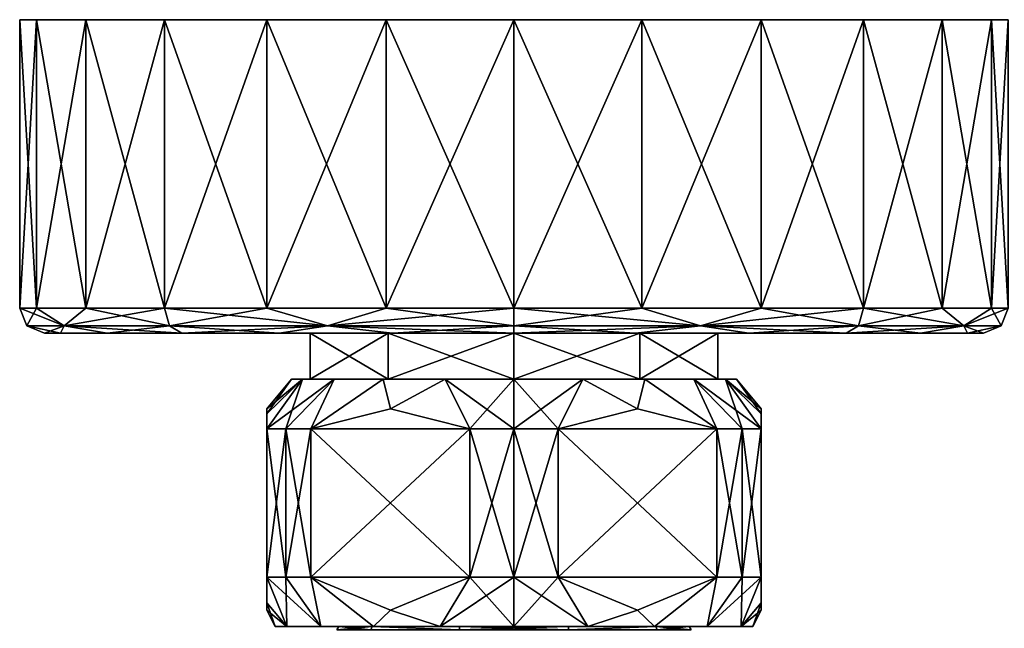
# Model space of a CAD drawing. Header units: metres. Extents: x -150 to 150, y -23 to 71.
# Tile 10 of 13: x 45 to 105, y 34 to 71. Entities that reach past the tile are written whole.
import ezdxf

# ---------------------------------------------------------------- set-up
doc = ezdxf.new("R2010")
doc.units = ezdxf.units.M
doc.layers.add('solid_26_009_130_XXX', color=7, linetype='CONTINUOUS')

msp = doc.modelspace()

# ---------------------------------------------------------------- linework, layer by layer
at = {"layer": 'solid_26_009_130_XXX'}
for points in [[(103.977722, 71, -7.764759), (46.02227, 71, -7.764721), (45, 71)], [(45, 53.5), (45, 71), (46.02227, 71, -7.764721)], [(105, 71), (103.977722, 71, -7.764759), (45, 71)], [(46.022282, 71, 7.764759), (105, 71), (45, 71)], [(46.022224, 53.5, 7.764563), (46.022282, 71, 7.764759), (45, 71)], [(46.022224, 53.5, 7.764563), (45, 71), (45, 53.5)], [(46.022251, 53.5, -7.76467), (45, 53.5), (46.02227, 71, -7.764721)], [(49.01923, 53.5, 14.999984), (46.022282, 71, 7.764759), (46.022224, 53.5, 7.764563)], [(46.022251, 53.5, -7.76467), (46.02227, 71, -7.764721), (49.019302, 71, -15.000088)], [(49.019283, 53.5, -15.00008), (46.022251, 53.5, -7.76467), (49.019302, 71, -15.000088)], [(100.980667, 71, -15.000138), (49.019302, 71, -15.000088), (46.02227, 71, -7.764721)], [(103.977722, 71, -7.764759), (100.980667, 71, -15.000138), (46.02227, 71, -7.764721)], [(46.022282, 71, 7.764759), (103.97773, 71, 7.764721), (105, 71)], [(46.022282, 71, 7.764759), (49.019333, 71, 15.000138), (103.97773, 71, 7.764721)], [(49.01923, 53.5, 14.999984), (49.019333, 71, 15.000138), (46.022282, 71, 7.764759)], [(53.786777, 53.5, 21.213184), (49.019333, 71, 15.000138), (49.01923, 53.5, 14.999984)], [(49.019283, 53.5, -15.00008), (49.019302, 71, -15.000088), (53.7868, 71, -21.213188)], [(53.786858, 53.5, -21.213263), (49.019283, 53.5, -15.00008), (53.7868, 71, -21.213188)], [(96.213173, 71, -21.213213), (53.7868, 71, -21.213188), (49.019302, 71, -15.000088)], [(100.980667, 71, -15.000138), (96.213173, 71, -21.213213), (49.019302, 71, -15.000088)], [(49.019333, 71, 15.000138), (100.980698, 71, 15.000088), (103.97773, 71, 7.764721)], [(49.019333, 71, 15.000138), (53.786831, 71, 21.213213), (100.980698, 71, 15.000088)], [(53.786777, 53.5, 21.213184), (53.786831, 71, 21.213213), (49.019333, 71, 15.000138)], [(59.999969, 53.5, 25.980743), (53.786831, 71, 21.213213), (53.786777, 53.5, 21.213184)], [(90.000092, 71, -25.980694), (59.999893, 71, -25.980686), (53.7868, 71, -21.213188)], [(53.786858, 53.5, -21.213263), (53.7868, 71, -21.213188), (59.999893, 71, -25.980686)], [(96.213173, 71, -21.213213), (90.000092, 71, -25.980694), (53.7868, 71, -21.213188)], [(53.786831, 71, 21.213213), (96.213196, 71, 21.213188), (100.980698, 71, 15.000088)], [(53.786831, 71, 21.213213), (59.999905, 71, 25.980694), (96.213196, 71, 21.213188)], [(59.999969, 53.5, 25.980743), (59.999905, 71, 25.980694), (53.786831, 71, 21.213213)], [(60.000065, 53.5, -25.980799), (53.786858, 53.5, -21.213263), (59.999893, 71, -25.980686)], [(82.764725, 71, -28.97773), (67.235283, 71, -28.977732), (59.999893, 71, -25.980686)], [(60.000065, 53.5, -25.980799), (59.999893, 71, -25.980686), (67.235283, 71, -28.977732)], [(90.000092, 71, -25.980694), (82.764725, 71, -28.97773), (59.999893, 71, -25.980686)], [(59.999905, 71, 25.980694), (90.000107, 71, 25.980686), (96.213196, 71, 21.213188)], [(59.999905, 71, 25.980694), (67.235275, 71, 28.97773), (90.000107, 71, 25.980686)], [(67.235382, 53.5, 28.977762), (67.235275, 71, 28.97773), (59.999905, 71, 25.980694)], [(67.235382, 53.5, 28.977762), (59.999905, 71, 25.980694), (59.999969, 53.5, 25.980743)], [(67.235489, 53.5, -28.977791), (60.000065, 53.5, -25.980799), (67.235283, 71, -28.977732)], [(67.235275, 71, 28.97773), (82.764717, 71, 28.977732), (90.000107, 71, 25.980686)], [(67.235275, 71, 28.97773), (74.999992, 71, 30), (82.764717, 71, 28.977732)], [(74.999947, 53.5, 30), (74.999992, 71, 30), (67.235275, 71, 28.97773)], [(74.999947, 53.5, 30), (67.235275, 71, 28.97773), (67.235382, 53.5, 28.977762)], [(82.764725, 71, -28.97773), (75.000008, 71, -30), (67.235283, 71, -28.977732)], [(67.235489, 53.5, -28.977791), (67.235283, 71, -28.977732), (75.000008, 71, -30)], [(75.000053, 53.5, -30), (67.235489, 53.5, -28.977791), (75.000008, 71, -30)], [(82.764511, 53.5, 28.977791), (74.999992, 71, 30), (74.999947, 53.5, 30)], [(82.764511, 53.5, 28.977791), (82.764717, 71, 28.977732), (74.999992, 71, 30)], [(75.000053, 53.5, -30), (75.000008, 71, -30), (82.764725, 71, -28.97773)], [(82.764618, 53.5, -28.977762), (75.000053, 53.5, -30), (82.764725, 71, -28.97773)], [(89.999939, 53.5, 25.980799), (82.764717, 71, 28.977732), (82.764511, 53.5, 28.977791)], [(82.764618, 53.5, -28.977762), (82.764725, 71, -28.97773), (90.000092, 71, -25.980694)], [(90.000031, 53.5, -25.980743), (82.764618, 53.5, -28.977762), (90.000092, 71, -25.980694)], [(89.999939, 53.5, 25.980799), (90.000107, 71, 25.980686), (82.764717, 71, 28.977732)], [(96.213142, 53.5, 21.213263), (90.000107, 71, 25.980686), (89.999939, 53.5, 25.980799)], [(90.000031, 53.5, -25.980743), (90.000092, 71, -25.980694), (96.213173, 71, -21.213213)], [(96.213226, 53.5, -21.213184), (90.000031, 53.5, -25.980743), (96.213173, 71, -21.213213)], [(96.213142, 53.5, 21.213263), (96.213196, 71, 21.213188), (90.000107, 71, 25.980686)], [(100.980713, 53.5, 15.00008), (96.213196, 71, 21.213188), (96.213142, 53.5, 21.213263)], [(96.213226, 53.5, -21.213184), (96.213173, 71, -21.213213), (100.980667, 71, -15.000138)], [(100.980713, 53.5, 15.00008), (100.980698, 71, 15.000088), (96.213196, 71, 21.213188)], [(100.980774, 53.5, -14.999984), (96.213226, 53.5, -21.213184), (100.980667, 71, -15.000138)], [(100.980774, 53.5, -14.999984), (100.980667, 71, -15.000138), (103.977722, 71, -7.764759)], [(103.977745, 53.5, 7.76467), (103.97773, 71, 7.764721), (100.980698, 71, 15.000088)], [(103.977745, 53.5, 7.76467), (100.980698, 71, 15.000088), (100.980713, 53.5, 15.00008)], [(103.977776, 53.5, -7.764563), (100.980774, 53.5, -14.999984), (103.977722, 71, -7.764759)], [(103.977776, 53.5, -7.764563), (103.977722, 71, -7.764759), (105, 71)], [(105, 53.5), (105, 71), (103.97773, 71, 7.764721)], [(103.977745, 53.5, 7.76467), (105, 53.5), (103.97773, 71, 7.764721)], [(105, 53.5), (103.977776, 53.5, -7.764563), (105, 71)], [(45.439339, 52.439339), (45, 53.5), (46.022251, 53.5, -7.76467)], [(47.68951, 52.439339, 11.312375), (45, 53.5), (45.439339, 52.439339)], [(46.022224, 53.5, 7.764563), (45, 53.5), (47.68951, 52.439339, 11.312375)], [(47.68951, 52.439339, -11.312375), (45.439339, 52.439339), (46.022251, 53.5, -7.76467)], [(49.01923, 53.5, 14.999984), (46.022224, 53.5, 7.764563), (47.68951, 52.439339, 11.312375)], [(47.68951, 52.439339, -11.312375), (46.022251, 53.5, -7.76467), (49.019283, 53.5, -15.00008)], [(47.68951, 52.439339, -11.312375), (49.019283, 53.5, -15.00008), (53.786858, 53.5, -21.213263)], [(54.097458, 52.439339, -20.902544), (47.68951, 52.439339, -11.312375), (53.786858, 53.5, -21.213263)], [(49.01923, 53.5, 14.999984), (47.68951, 52.439339, 11.312375), (54.097458, 52.439339, 20.902544)], [(53.786777, 53.5, 21.213184), (49.01923, 53.5, 14.999984), (54.097458, 52.439339, 20.902544)], [(53.786777, 53.5, 21.213184), (54.097458, 52.439339, 20.902544), (63.687626, 52.439339, 27.31049)], [(59.999969, 53.5, 25.980743), (53.786777, 53.5, 21.213184), (63.687626, 52.439339, 27.31049)], [(54.097458, 52.439339, -20.902544), (53.786858, 53.5, -21.213263), (60.000065, 53.5, -25.980799)], [(63.687626, 52.439339, -27.31049), (54.097458, 52.439339, -20.902544), (60.000065, 53.5, -25.980799)], [(67.235382, 53.5, 28.977762), (59.999969, 53.5, 25.980743), (63.687626, 52.439339, 27.31049)], [(63.687626, 52.439339, -27.31049), (60.000065, 53.5, -25.980799), (67.235489, 53.5, -28.977791)], [(63.687626, 52.439339, -27.31049), (67.235489, 53.5, -28.977791), (75.000053, 53.5, -30)], [(75, 52.439339, -29.560659), (63.687626, 52.439339, -27.31049), (75.000053, 53.5, -30)], [(67.235382, 53.5, 28.977762), (63.687626, 52.439339, 27.31049), (75, 52.439339, 29.560659)], [(74.999947, 53.5, 30), (67.235382, 53.5, 28.977762), (75, 52.439339, 29.560659)], [(74.999947, 53.5, 30), (75, 52.439339, 29.560659), (86.312378, 52.439339, 27.31049)], [(82.764511, 53.5, 28.977791), (74.999947, 53.5, 30), (86.312378, 52.439339, 27.31049)], [(75, 52.439339, -29.560659), (75.000053, 53.5, -30), (82.764618, 53.5, -28.977762)], [(86.312378, 52.439339, -27.31049), (75, 52.439339, -29.560659), (82.764618, 53.5, -28.977762)], [(89.999939, 53.5, 25.980799), (82.764511, 53.5, 28.977791), (86.312378, 52.439339, 27.31049)], [(86.312378, 52.439339, -27.31049), (82.764618, 53.5, -28.977762), (90.000031, 53.5, -25.980743)], [(86.312378, 52.439339, -27.31049), (90.000031, 53.5, -25.980743), (96.213226, 53.5, -21.213184)], [(95.902542, 52.439339, -20.902544), (86.312378, 52.439339, -27.31049), (96.213226, 53.5, -21.213184)], [(89.999939, 53.5, 25.980799), (86.312378, 52.439339, 27.31049), (95.902542, 52.439339, 20.902544)], [(96.213142, 53.5, 21.213263), (89.999939, 53.5, 25.980799), (95.902542, 52.439339, 20.902544)], [(95.902542, 52.439339, -20.902544), (96.213226, 53.5, -21.213184), (100.980774, 53.5, -14.999984)], [(102.310486, 52.439339, -11.312375), (95.902542, 52.439339, -20.902544), (100.980774, 53.5, -14.999984)], [(96.213142, 53.5, 21.213263), (95.902542, 52.439339, 20.902544), (102.310486, 52.439339, 11.312375)], [(100.980713, 53.5, 15.00008), (96.213142, 53.5, 21.213263), (102.310486, 52.439339, 11.312375)], [(103.977745, 53.5, 7.76467), (100.980713, 53.5, 15.00008), (102.310486, 52.439339, 11.312375)], [(102.310486, 52.439339, -11.312375), (100.980774, 53.5, -14.999984), (103.977776, 53.5, -7.764563)], [(102.310486, 52.439339, -11.312375), (103.977776, 53.5, -7.764563), (105, 53.5)], [(104.560661, 52.439339), (102.310486, 52.439339, -11.312375), (105, 53.5)], [(103.977745, 53.5, 7.76467), (102.310486, 52.439339, 11.312375), (104.560661, 52.439339)], [(103.977745, 53.5, 7.76467), (104.560661, 52.439339), (105, 53.5)], [(46.5, 52), (45.439339, 52.439339), (47.68951, 52.439339, -11.312375)], [(47.470745, 52, 7.374948), (45.439339, 52.439339), (46.5, 52)], [(47.470745, 52, 7.374948), (47.68951, 52.439339, 11.312375), (45.439339, 52.439339)], [(47.471153, 52, -7.376467), (46.5, 52), (47.68951, 52.439339, -11.312375)], [(62.636261, 52, -4.017166), (46.5, 52), (47.471153, 52, -7.376467)], [(62.636261, 52, 4.017166), (47.470745, 52, 7.374948), (46.5, 52)], [(62.636261, 52, -4.017166), (62.636261, 52, 4.017166), (46.5, 52)], [(47.470745, 52, 7.374948), (50.317631, 52, 14.248857), (47.68951, 52.439339, 11.312375)], [(75, 52, 13), (50.317631, 52, 14.248857), (47.470745, 52, 7.374948)], [(67.358704, 52, 10.517153), (75, 52, 13), (47.470745, 52, 7.374948)], [(62.636261, 52, 4.017166), (67.358704, 52, 10.517153), (47.470745, 52, 7.374948)], [(50.318417, 52, -14.250222), (47.471153, 52, -7.376467), (47.68951, 52.439339, -11.312375)], [(67.358704, 52, -10.517153), (47.471153, 52, -7.376467), (50.318417, 52, -14.250222)], [(67.358704, 52, -10.517153), (62.636261, 52, -4.017166), (47.471153, 52, -7.376467)], [(50.318417, 52, -14.250222), (47.68951, 52.439339, -11.312375), (54.097458, 52.439339, -20.902544)], [(54.846573, 52, 20.151638), (54.097458, 52.439339, 20.902544), (47.68951, 52.439339, 11.312375)], [(50.317631, 52, 14.248857), (54.846573, 52, 20.151638), (47.68951, 52.439339, 11.312375)], [(50.317631, 52, 14.248857), (99.68158, 52, 14.250222), (54.846573, 52, 20.151638)], [(75, 52, 13), (99.68158, 52, 14.250222), (50.317631, 52, 14.248857)], [(54.847687, 52, -20.152752), (50.318417, 52, -14.250222), (54.097458, 52.439339, -20.902544)], [(95.153427, 52, -20.151638), (50.318417, 52, -14.250222), (54.847687, 52, -20.152752)], [(99.682373, 52, -14.248857), (50.318417, 52, -14.250222), (95.153427, 52, -20.151638)], [(75, 52, -13), (50.318417, 52, -14.250222), (99.682373, 52, -14.248857)], [(75, 52, -13), (67.358704, 52, -10.517153), (50.318417, 52, -14.250222)], [(54.847687, 52, -20.152752), (54.097458, 52.439339, -20.902544), (63.687626, 52.439339, -27.31049)], [(60.748951, 52, 24.681105), (63.687626, 52.439339, 27.31049), (54.097458, 52.439339, 20.902544)], [(54.846573, 52, 20.151638), (60.748951, 52, 24.681105), (54.097458, 52.439339, 20.902544)], [(54.846573, 52, 20.151638), (99.68158, 52, 14.250222), (95.152313, 52, 20.152752)], [(54.846573, 52, 20.151638), (95.152313, 52, 20.152752), (60.748951, 52, 24.681105)], [(60.750317, 52, -24.681892), (54.847687, 52, -20.152752), (63.687626, 52.439339, -27.31049)], [(89.251053, 52, -24.681105), (54.847687, 52, -20.152752), (60.750317, 52, -24.681892)], [(95.153427, 52, -20.151638), (54.847687, 52, -20.152752), (89.251053, 52, -24.681105)], [(60.748951, 52, 24.681105), (67.622604, 52, 27.528601), (63.687626, 52.439339, 27.31049)], [(60.748951, 52, 24.681105), (95.152313, 52, 20.152752), (89.249687, 52, 24.681892)], [(60.748951, 52, 24.681105), (89.249687, 52, 24.681892), (67.622604, 52, 27.528601)], [(67.62413, 52, -27.529009), (60.750317, 52, -24.681892), (63.687626, 52.439339, -27.31049)], [(82.377396, 52, -27.528601), (60.750317, 52, -24.681892), (67.62413, 52, -27.529009)], [(89.251053, 52, -24.681105), (60.750317, 52, -24.681892), (82.377396, 52, -27.528601)], [(67.358704, 52, -10.517153), (67.358704, 49.200001, -10.517153), (62.636261, 49.200001, -4.017166)], [(62.636261, 52, -4.017166), (62.636261, 49.200001, -4.017166), (62.636261, 49.200001, 4.017166)], [(67.358704, 52, -10.517153), (62.636261, 49.200001, -4.017166), (62.636261, 52, -4.017166)], [(62.636261, 52, 4.017166), (62.636261, 49.200001, 4.017166), (67.358704, 49.200001, 10.517153)], [(62.636261, 52, -4.017166), (62.636261, 49.200001, 4.017166), (62.636261, 52, 4.017166)], [(62.636261, 52, 4.017166), (67.358704, 49.200001, 10.517153), (67.358704, 52, 10.517153)], [(67.62413, 52, -27.529009), (63.687626, 52.439339, -27.31049), (75, 52.439339, -29.560659)], [(74.999214, 52, 28.5), (75, 52.439339, 29.560659), (63.687626, 52.439339, 27.31049)], [(67.622604, 52, 27.528601), (74.999214, 52, 28.5), (63.687626, 52.439339, 27.31049)], [(67.358704, 52, 10.517153), (67.358704, 49.200001, 10.517153), (75, 49.200001, 13)], [(67.358704, 52, 10.517153), (75, 49.200001, 13), (75, 52, 13)], [(75, 52, -13), (75, 49.200001, -13), (67.358704, 49.200001, -10.517153)], [(75, 52, -13), (67.358704, 49.200001, -10.517153), (67.358704, 52, -10.517153)], [(67.622604, 52, 27.528601), (89.249687, 52, 24.681892), (82.37587, 52, 27.529009)], [(67.622604, 52, 27.528601), (82.37587, 52, 27.529009), (74.999214, 52, 28.5)], [(75.000786, 52, -28.5), (67.62413, 52, -27.529009), (75, 52.439339, -29.560659)], [(82.377396, 52, -27.528601), (67.62413, 52, -27.529009), (75.000786, 52, -28.5)], [(74.999214, 52, 28.5), (82.37587, 52, 27.529009), (75, 52.439339, 29.560659)], [(75.000786, 52, -28.5), (75, 52.439339, -29.560659), (86.312378, 52.439339, -27.31049)], [(82.37587, 52, 27.529009), (86.312378, 52.439339, 27.31049), (75, 52.439339, 29.560659)], [(75, 52, 13), (75, 49.200001, 13), (82.641296, 49.200001, 10.517153)], [(82.641296, 52, 10.517153), (75, 52, 13), (82.641296, 49.200001, 10.517153)], [(82.641296, 52, -10.517153), (82.641296, 49.200001, -10.517153), (75, 49.200001, -13)], [(82.641296, 52, -10.517153), (75, 49.200001, -13), (75, 52, -13)], [(75, 52, -13), (99.682373, 52, -14.248857), (102.529251, 52, -7.374948)], [(82.641296, 52, -10.517153), (75, 52, -13), (102.529251, 52, -7.374948)], [(82.641296, 52, 10.517153), (99.68158, 52, 14.250222), (75, 52, 13)], [(82.377396, 52, -27.528601), (75.000786, 52, -28.5), (86.312378, 52.439339, -27.31049)], [(82.37587, 52, 27.529009), (89.249687, 52, 24.681892), (86.312378, 52.439339, 27.31049)], [(89.251053, 52, -24.681105), (82.377396, 52, -27.528601), (86.312378, 52.439339, -27.31049)], [(82.641296, 52, 10.517153), (82.641296, 49.200001, 10.517153), (87.363739, 49.200001, 4.017166)], [(82.641296, 52, 10.517153), (87.363739, 49.200001, 4.017166), (87.363739, 52, 4.017166)], [(87.363739, 52, -4.017166), (87.363739, 49.200001, -4.017166), (82.641296, 49.200001, -10.517153)], [(87.363739, 52, -4.017166), (82.641296, 49.200001, -10.517153), (82.641296, 52, -10.517153)], [(87.363739, 52, -4.017166), (82.641296, 52, -10.517153), (102.529251, 52, -7.374948)], [(82.641296, 52, 10.517153), (102.528847, 52, 7.376467), (99.68158, 52, 14.250222)], [(82.641296, 52, 10.517153), (87.363739, 52, 4.017166), (102.528847, 52, 7.376467)], [(89.251053, 52, -24.681105), (86.312378, 52.439339, -27.31049), (95.902542, 52.439339, -20.902544)], [(95.152313, 52, 20.152752), (95.902542, 52.439339, 20.902544), (86.312378, 52.439339, 27.31049)], [(89.249687, 52, 24.681892), (95.152313, 52, 20.152752), (86.312378, 52.439339, 27.31049)], [(87.363739, 52, 4.017166), (87.363739, 49.200001, 4.017166), (87.363739, 49.200001, -4.017166)], [(87.363739, 52, 4.017166), (87.363739, 49.200001, -4.017166), (87.363739, 52, -4.017166)], [(87.363739, 52, -4.017166), (102.529251, 52, -7.374948), (103.5, 52)], [(87.363739, 52, 4.017166), (103.5, 52), (102.528847, 52, 7.376467)], [(87.363739, 52, 4.017166), (87.363739, 52, -4.017166), (103.5, 52)], [(95.153427, 52, -20.151638), (89.251053, 52, -24.681105), (95.902542, 52.439339, -20.902544)], [(95.152313, 52, 20.152752), (99.68158, 52, 14.250222), (95.902542, 52.439339, 20.902544)], [(95.153427, 52, -20.151638), (95.902542, 52.439339, -20.902544), (102.310486, 52.439339, -11.312375)], [(99.682373, 52, -14.248857), (95.153427, 52, -20.151638), (102.310486, 52.439339, -11.312375)], [(99.68158, 52, 14.250222), (102.310486, 52.439339, 11.312375), (95.902542, 52.439339, 20.902544)], [(99.68158, 52, 14.250222), (102.528847, 52, 7.376467), (102.310486, 52.439339, 11.312375)], [(102.529251, 52, -7.374948), (99.682373, 52, -14.248857), (102.310486, 52.439339, -11.312375)], [(102.529251, 52, -7.374948), (102.310486, 52.439339, -11.312375), (104.560661, 52.439339)], [(102.310486, 52.439339, 11.312375), (103.5, 52), (104.560661, 52.439339)], [(102.528847, 52, 7.376467), (103.5, 52), (102.310486, 52.439339, 11.312375)], [(103.5, 52), (102.529251, 52, -7.374948), (104.560661, 52.439339)], [(60, 47.105934, 2.72249), (62.160751, 49.200001, 4.171766), (61.5, 49.200001)], [(60, 46.200001, 5.567764), (61.143593, 46.200001, 8), (62.160751, 49.200001, 4.171766)], [(60, 47.105934, 2.72249), (60, 46.200001, 5.567764), (62.160751, 49.200001, 4.171766)], [(60, 47.400002), (61.5, 49.200001), (62.160748, 49.200001, -4.171753)], [(60, 47.105934, 2.72249), (61.5, 49.200001), (60, 47.400002)], [(60, 46.200001, -5.567764), (62.160748, 49.200001, -4.171753), (64.078354, 49.200001, -7.935179)], [(60, 47.105942, -2.722463), (60, 47.400002), (62.160748, 49.200001, -4.171753)], [(60, 47.105942, -2.722463), (62.160748, 49.200001, -4.171753), (60, 46.200001, -5.567764)], [(61.143593, 46.200001, -8), (60, 46.200001, -5.567764), (64.078354, 49.200001, -7.935179)], [(61.143593, 46.200001, 8), (64.078369, 49.200001, 7.935201), (62.160751, 49.200001, 4.171766)], [(61.143593, 46.200001, 8), (62.678173, 46.200001, 10.206499), (64.078369, 49.200001, 7.935201)], [(62.678173, 46.200001, -10.206499), (61.143593, 46.200001, -8), (64.078354, 49.200001, -7.935179)], [(62.160748, 49.200001, -4.171753), (61.5, 49.200001), (62.160751, 49.200001, 4.171766)], [(62.636261, 49.200001, 4.017166), (62.160748, 49.200001, -4.171753), (62.160751, 49.200001, 4.171766)], [(62.636261, 49.200001, -4.017166), (64.078354, 49.200001, -7.935179), (62.160748, 49.200001, -4.171753)], [(62.636261, 49.200001, 4.017166), (62.636261, 49.200001, -4.017166), (62.160748, 49.200001, -4.171753)], [(62.636261, 49.200001, 4.017166), (62.160751, 49.200001, 4.171766), (64.078369, 49.200001, 7.935201)], [(62.636261, 49.200001, 4.017166), (64.078369, 49.200001, 7.935201), (67.064827, 49.200001, 10.921656)], [(67.358704, 49.200001, 10.517153), (62.636261, 49.200001, 4.017166), (67.064827, 49.200001, 10.921656)], [(62.636261, 49.200001, -4.017166), (67.358704, 49.200001, -10.517153), (64.078354, 49.200001, -7.935179)], [(62.678173, 46.200001, 10.206499), (67.064827, 49.200001, 10.921656), (64.078369, 49.200001, 7.935201)], [(62.678173, 46.200001, 10.206499), (67.5, 47.400005, 12.990381), (67.064827, 49.200001, 10.921656)], [(62.678173, 46.200001, -10.206499), (64.078354, 49.200001, -7.935179), (67.064819, 49.200001, -10.921646)], [(67.5, 47.400005, -12.990381), (62.678173, 46.200001, -10.206499), (67.064819, 49.200001, -10.921646)], [(67.358704, 49.200001, -10.517153), (67.064819, 49.200001, -10.921646), (64.078354, 49.200001, -7.935179)], [(67.358704, 49.200001, -10.517153), (70.828239, 49.200001, -12.839252), (67.064819, 49.200001, -10.921646)], [(67.5, 47.400005, -12.990381), (67.064819, 49.200001, -10.921646), (70.828239, 49.200001, -12.839252)], [(67.358704, 49.200001, 10.517153), (67.064827, 49.200001, 10.921656), (70.828255, 49.200001, 12.839255)], [(67.5, 47.400005, 12.990381), (70.828255, 49.200001, 12.839255), (67.064827, 49.200001, 10.921656)], [(67.358704, 49.200001, 10.517153), (70.828255, 49.200001, 12.839255), (75.000008, 49.200001, 13.5)], [(67.358704, 49.200001, 10.517153), (75.000008, 49.200001, 13.5), (75, 49.200001, 13)], [(67.358704, 49.200001, -10.517153), (75, 49.200001, -13), (70.828239, 49.200001, -12.839252)], [(67.5, 47.400005, 12.990381), (72.321823, 46.200001, 15.774263), (70.828255, 49.200001, 12.839255)], [(72.321823, 46.200001, -15.774263), (67.5, 47.400005, -12.990381), (70.828239, 49.200001, -12.839252)], [(75, 49.200001, -13), (74.999992, 49.200001, -13.5), (70.828239, 49.200001, -12.839252)], [(72.321823, 46.200001, -15.774263), (70.828239, 49.200001, -12.839252), (74.999992, 49.200001, -13.5)], [(75, 46.200001, 16), (75.000008, 49.200001, 13.5), (70.828255, 49.200001, 12.839255)], [(72.321823, 46.200001, 15.774263), (75, 46.200001, 16), (70.828255, 49.200001, 12.839255)], [(75, 46.200001, -16), (72.321823, 46.200001, -15.774263), (74.999992, 49.200001, -13.5)], [(82.641296, 49.200001, -10.517153), (79.171745, 49.200001, -12.839255), (74.999992, 49.200001, -13.5)], [(75, 46.200001, -16), (74.999992, 49.200001, -13.5), (79.171745, 49.200001, -12.839255)], [(75, 49.200001, -13), (82.641296, 49.200001, -10.517153), (74.999992, 49.200001, -13.5)], [(75, 49.200001, 13), (75.000008, 49.200001, 13.5), (79.171761, 49.200001, 12.839252)], [(82.641296, 49.200001, 10.517153), (75, 49.200001, 13), (79.171761, 49.200001, 12.839252)], [(75, 46.200001, 16), (77.678177, 46.200001, 15.774263), (75.000008, 49.200001, 13.5)], [(77.678177, 46.200001, -15.774263), (75, 46.200001, -16), (79.171745, 49.200001, -12.839255)], [(77.678177, 46.200001, 15.774263), (79.171761, 49.200001, 12.839252), (75.000008, 49.200001, 13.5)], [(77.678177, 46.200001, 15.774263), (82.5, 47.400005, 12.990381), (79.171761, 49.200001, 12.839252)], [(82.5, 47.400005, -12.990381), (77.678177, 46.200001, -15.774263), (79.171745, 49.200001, -12.839255)], [(82.641296, 49.200001, -10.517153), (82.935173, 49.200001, -10.921656), (79.171745, 49.200001, -12.839255)], [(82.5, 47.400005, -12.990381), (79.171745, 49.200001, -12.839255), (82.935173, 49.200001, -10.921656)], [(82.641296, 49.200001, 10.517153), (79.171761, 49.200001, 12.839252), (82.935181, 49.200001, 10.921646)], [(82.5, 47.400005, 12.990381), (82.935181, 49.200001, 10.921646), (79.171761, 49.200001, 12.839252)], [(82.5, 47.400005, 12.990381), (87.321823, 46.200001, 10.206499), (82.935181, 49.200001, 10.921646)], [(87.321823, 46.200001, -10.206499), (82.5, 47.400005, -12.990381), (82.935173, 49.200001, -10.921656)], [(82.641296, 49.200001, 10.517153), (82.935181, 49.200001, 10.921646), (85.921646, 49.200001, 7.935179)], [(87.363739, 49.200001, 4.017166), (82.641296, 49.200001, 10.517153), (85.921646, 49.200001, 7.935179)], [(82.641296, 49.200001, -10.517153), (87.363739, 49.200001, -4.017166), (82.935173, 49.200001, -10.921656)], [(87.363739, 49.200001, -4.017166), (85.921631, 49.200001, -7.935201), (82.935173, 49.200001, -10.921656)], [(87.321823, 46.200001, -10.206499), (82.935173, 49.200001, -10.921656), (85.921631, 49.200001, -7.935201)], [(87.321823, 46.200001, 10.206499), (85.921646, 49.200001, 7.935179), (82.935181, 49.200001, 10.921646)], [(87.363739, 49.200001, -4.017166), (87.839249, 49.200001, -4.171766), (85.921631, 49.200001, -7.935201)], [(88.856407, 46.200001, -8), (85.921631, 49.200001, -7.935201), (87.839249, 49.200001, -4.171766)], [(88.856407, 46.200001, -8), (87.321823, 46.200001, -10.206499), (85.921631, 49.200001, -7.935201)], [(87.363739, 49.200001, 4.017166), (85.921646, 49.200001, 7.935179), (87.839256, 49.200001, 4.171753)], [(90, 46.200001, 5.567764), (87.839256, 49.200001, 4.171753), (85.921646, 49.200001, 7.935179)], [(88.856407, 46.200001, 8), (90, 46.200001, 5.567764), (85.921646, 49.200001, 7.935179)], [(87.321823, 46.200001, 10.206499), (88.856407, 46.200001, 8), (85.921646, 49.200001, 7.935179)], [(87.363739, 49.200001, -4.017166), (87.839256, 49.200001, 4.171753), (87.839249, 49.200001, -4.171766)], [(87.363739, 49.200001, -4.017166), (87.363739, 49.200001, 4.017166), (87.839256, 49.200001, 4.171753)], [(87.839249, 49.200001, -4.171766), (87.839256, 49.200001, 4.171753), (88.5, 49.200001)], [(90, 47.105934, -2.72249), (87.839249, 49.200001, -4.171766), (88.5, 49.200001)], [(90, 46.200001, -5.567764), (87.839249, 49.200001, -4.171766), (90, 47.105934, -2.72249)], [(88.856407, 46.200001, -8), (87.839249, 49.200001, -4.171766), (90, 46.200001, -5.567764)], [(90, 47.400002), (88.5, 49.200001), (87.839256, 49.200001, 4.171753)], [(90, 47.105942, 2.722463), (90, 47.400002), (87.839256, 49.200001, 4.171753)], [(90, 46.200001, 5.567764), (90, 47.105942, 2.722463), (87.839256, 49.200001, 4.171753)], [(90, 47.105934, -2.72249), (88.5, 49.200001), (90, 47.400002)], [(60, 47.105942, -2.722463), (60, 47.105934, 2.72249), (60, 47.400002)], [(62.678173, 46.200001, 10.206499), (72.321823, 46.200001, 15.774263), (67.5, 47.400005, 12.990381)], [(72.321823, 46.200001, -15.774263), (62.678173, 46.200001, -10.206499), (67.5, 47.400005, -12.990381)], [(77.678177, 46.200001, 15.774263), (87.321823, 46.200001, 10.206499), (82.5, 47.400005, 12.990381)], [(87.321823, 46.200001, -10.206499), (77.678177, 46.200001, -15.774263), (82.5, 47.400005, -12.990381)], [(90, 47.105934, -2.72249), (90, 47.400002), (90, 47.105942, 2.722463)], [(60, 47.105942, -2.722463), (60, 46.200001, -5.567764), (60, 47.105934, 2.72249)], [(60, 46.200001, -5.567764), (60, 46.200001, 5.567764), (60, 47.105934, 2.72249)], [(90, 47.105934, -2.72249), (90, 47.105942, 2.722463), (90, 46.200001, 5.567764)], [(90, 46.200001, -5.567764), (90, 47.105934, -2.72249), (90, 46.200001, 5.567764)], [(61.143593, 37.200001, 8), (61.143593, 46.200001, 8), (60, 46.200001, 5.567764)], [(60, 46.200001, -5.567764), (60, 37.200001, -5.567764), (60, 46.200001, 5.567764)], [(60, 37.200001, 5.567764), (60, 46.200001, 5.567764), (60, 37.200001, -5.567764)], [(61.143593, 37.200001, 8), (60, 46.200001, 5.567764), (60, 37.200001, 5.567764)], [(61.143593, 46.200001, -8), (60, 37.200001, -5.567764), (60, 46.200001, -5.567764)], [(61.143593, 46.200001, -8), (61.143593, 37.200001, -8), (60, 37.200001, -5.567764)], [(62.678173, 37.200001, 10.206499), (62.678173, 46.200001, 10.206499), (61.143593, 46.200001, 8)], [(62.678173, 37.200001, 10.206499), (61.143593, 46.200001, 8), (61.143593, 37.200001, 8)], [(62.678173, 46.200001, -10.206499), (62.678173, 37.200001, -10.206499), (61.143593, 37.200001, -8)], [(62.678173, 46.200001, -10.206499), (61.143593, 37.200001, -8), (61.143593, 46.200001, -8)], [(62.678173, 37.200001, 10.206499), (72.321823, 46.200001, 15.774263), (62.678173, 46.200001, 10.206499)], [(72.321823, 37.200001, 15.774263), (72.321823, 46.200001, 15.774263), (62.678173, 37.200001, 10.206499)], [(62.678173, 46.200001, -10.206499), (72.321823, 37.200001, -15.774263), (62.678173, 37.200001, -10.206499)], [(72.321823, 46.200001, -15.774263), (72.321823, 37.200001, -15.774263), (62.678173, 46.200001, -10.206499)], [(75, 37.200001, 16), (75, 46.200001, 16), (72.321823, 46.200001, 15.774263)], [(75, 37.200001, 16), (72.321823, 46.200001, 15.774263), (72.321823, 37.200001, 15.774263)], [(75, 46.200001, -16), (75, 37.200001, -16), (72.321823, 37.200001, -15.774263)], [(75, 46.200001, -16), (72.321823, 37.200001, -15.774263), (72.321823, 46.200001, -15.774263)], [(77.678177, 37.200001, 15.774263), (77.678177, 46.200001, 15.774263), (75, 46.200001, 16)], [(77.678177, 37.200001, 15.774263), (75, 46.200001, 16), (75, 37.200001, 16)], [(77.678177, 46.200001, -15.774263), (77.678177, 37.200001, -15.774263), (75, 37.200001, -16)], [(77.678177, 46.200001, -15.774263), (75, 37.200001, -16), (75, 46.200001, -16)], [(77.678177, 37.200001, 15.774263), (87.321823, 46.200001, 10.206499), (77.678177, 46.200001, 15.774263)], [(87.321823, 37.200001, 10.206499), (87.321823, 46.200001, 10.206499), (77.678177, 37.200001, 15.774263)], [(77.678177, 46.200001, -15.774263), (87.321823, 37.200001, -10.206499), (77.678177, 37.200001, -15.774263)], [(87.321823, 46.200001, -10.206499), (87.321823, 37.200001, -10.206499), (77.678177, 46.200001, -15.774263)], [(88.856407, 37.200001, 8), (88.856407, 46.200001, 8), (87.321823, 46.200001, 10.206499)], [(88.856407, 37.200001, 8), (87.321823, 46.200001, 10.206499), (87.321823, 37.200001, 10.206499)], [(88.856407, 46.200001, -8), (88.856407, 37.200001, -8), (87.321823, 37.200001, -10.206499)], [(88.856407, 46.200001, -8), (87.321823, 37.200001, -10.206499), (87.321823, 46.200001, -10.206499)], [(90, 37.200001, 5.567764), (90, 46.200001, 5.567764), (88.856407, 46.200001, 8)], [(90, 37.200001, 5.567764), (88.856407, 46.200001, 8), (88.856407, 37.200001, 8)], [(90, 46.200001, -5.567764), (90, 37.200001, -5.567764), (88.856407, 37.200001, -8)], [(88.856407, 46.200001, -8), (90, 46.200001, -5.567764), (88.856407, 37.200001, -8)], [(90, 46.200001, -5.567764), (90, 46.200001, 5.567764), (90, 37.200001, 5.567764)], [(90, 46.200001, -5.567764), (90, 37.200001, 5.567764), (90, 37.200001, -5.567764)], [(60, 37.200001, 5.567764), (60, 37.200001, -5.567764), (60, 35.653355, -2.617571)], [(61.209667, 34.200001, -4.480703), (60, 35.653355, -2.617571), (60, 37.200001, -5.567764)], [(60, 35.651661, 2.612647), (60, 37.200001, 5.567764), (60, 35.653355, -2.617571)], [(61.143593, 37.200001, -8), (61.209667, 34.200001, -4.480703), (60, 37.200001, -5.567764)], [(61.20966, 34.200001, 4.480689), (60, 37.200001, 5.567764), (60, 35.651661, 2.612647)], [(63.269344, 34.200001, 8.523004), (61.143593, 37.200001, 8), (60, 37.200001, 5.567764)], [(61.20966, 34.200001, 4.480689), (63.269344, 34.200001, 8.523004), (60, 37.200001, 5.567764)], [(61.143593, 37.200001, -8), (63.26936, 34.200001, -8.523021), (61.209667, 34.200001, -4.480703)], [(61.143593, 37.200001, -8), (62.678173, 37.200001, -10.206499), (63.26936, 34.200001, -8.523021)], [(63.269344, 34.200001, 8.523004), (62.678173, 37.200001, 10.206499), (61.143593, 37.200001, 8)], [(62.678173, 37.200001, -10.206499), (66.477295, 34.200001, -11.730859), (63.26936, 34.200001, -8.523021)], [(62.678173, 37.200001, -10.206499), (67.5, 35.200001, -12.990381), (66.477295, 34.200001, -11.730859)], [(62.678173, 37.200001, -10.206499), (72.321823, 37.200001, -15.774263), (67.5, 35.200001, -12.990381)], [(72.321823, 37.200001, 15.774263), (62.678173, 37.200001, 10.206499), (67.5, 35.200001, 12.99038)], [(66.477287, 34.200001, 11.730849), (67.5, 35.200001, 12.99038), (62.678173, 37.200001, 10.206499)], [(63.269344, 34.200001, 8.523004), (66.477287, 34.200001, 11.730849), (62.678173, 37.200001, 10.206499)], [(67.5, 35.200001, -12.990381), (72.321823, 37.200001, -15.774263), (70.519272, 34.200001, -13.790311)], [(70.519257, 34.200001, 13.790307), (72.321823, 37.200001, 15.774263), (67.5, 35.200001, 12.99038)], [(70.519257, 34.200001, 13.790307), (75, 34.200001, 14.499995), (72.321823, 37.200001, 15.774263)], [(75, 37.200001, -16), (75, 34.200001, -14.499995), (70.519272, 34.200001, -13.790311)], [(72.321823, 37.200001, -15.774263), (75, 37.200001, -16), (70.519272, 34.200001, -13.790311)], [(75, 34.200001, 14.499995), (75, 37.200001, 16), (72.321823, 37.200001, 15.774263)], [(77.678177, 37.200001, -15.774263), (79.480743, 34.200001, -13.790307), (75, 34.200001, -14.499995)], [(75, 37.200001, -16), (77.678177, 37.200001, -15.774263), (75, 34.200001, -14.499995)], [(79.480728, 34.200001, 13.790311), (77.678177, 37.200001, 15.774263), (75, 37.200001, 16)], [(75, 34.200001, 14.499995), (79.480728, 34.200001, 13.790311), (75, 37.200001, 16)], [(77.678177, 37.200001, -15.774263), (82.5, 35.200001, -12.99038), (79.480743, 34.200001, -13.790307)], [(77.678177, 37.200001, -15.774263), (87.321823, 37.200001, -10.206499), (82.5, 35.200001, -12.99038)], [(87.321823, 37.200001, 10.206499), (77.678177, 37.200001, 15.774263), (82.5, 35.200001, 12.990381)], [(79.480728, 34.200001, 13.790311), (82.5, 35.200001, 12.990381), (77.678177, 37.200001, 15.774263)], [(82.5, 35.200001, -12.99038), (87.321823, 37.200001, -10.206499), (83.522713, 34.200001, -11.730849)], [(83.522705, 34.200001, 11.730859), (87.321823, 37.200001, 10.206499), (82.5, 35.200001, 12.990381)], [(83.522705, 34.200001, 11.730859), (86.730644, 34.200001, 8.523021), (87.321823, 37.200001, 10.206499)], [(87.321823, 37.200001, -10.206499), (86.730652, 34.200001, -8.523004), (83.522713, 34.200001, -11.730849)], [(86.730644, 34.200001, 8.523021), (88.856407, 37.200001, 8), (87.321823, 37.200001, 10.206499)], [(86.730644, 34.200001, 8.523021), (88.790337, 34.200001, 4.480703), (88.856407, 37.200001, 8)], [(90, 37.200001, -5.567764), (88.790337, 34.200001, -4.480689), (86.730652, 34.200001, -8.523004)], [(88.856407, 37.200001, -8), (90, 37.200001, -5.567764), (86.730652, 34.200001, -8.523004)], [(87.321823, 37.200001, -10.206499), (88.856407, 37.200001, -8), (86.730652, 34.200001, -8.523004)], [(90, 37.200001, -5.567764), (90, 35.651661, -2.612647), (88.790337, 34.200001, -4.480689)], [(88.790337, 34.200001, 4.480703), (90, 37.200001, 5.567764), (88.856407, 37.200001, 8)], [(88.790337, 34.200001, 4.480703), (90, 35.653355, 2.617571), (90, 37.200001, 5.567764)], [(90, 35.653355, 2.617571), (90, 35.651661, -2.612647), (90, 37.200001, -5.567764)], [(90, 35.653355, 2.617571), (90, 37.200001, -5.567764), (90, 37.200001, 5.567764)], [(60, 35.651661, 2.612647), (60, 35.653355, -2.617571), (60, 35.200001)], [(60.5, 34.200001), (60, 35.200001), (60, 35.653355, -2.617571)], [(61.209667, 34.200001, -4.480703), (60.5, 34.200001), (60, 35.653355, -2.617571)], [(61.20966, 34.200001, 4.480689), (60, 35.651661, 2.612647), (60, 35.200001)], [(88.790337, 34.200001, 4.480703), (89.5, 34.200001), (90, 35.653355, 2.617571)], [(90, 35.651661, -2.612647), (90, 35.200001), (88.790337, 34.200001, -4.480689)], [(90, 35.653355, 2.617571), (89.5, 34.200001), (90, 35.200001)], [(90, 35.653355, 2.617571), (90, 35.200001), (90, 35.651661, -2.612647)], [(61.20966, 34.200001, 4.480689), (60, 35.200001), (60.5, 34.200001)], [(66.477287, 34.200001, 11.730849), (70.519257, 34.200001, 13.790307), (67.5, 35.200001, 12.99038)], [(67.5, 35.200001, -12.990381), (70.519272, 34.200001, -13.790311), (66.477295, 34.200001, -11.730859)], [(79.480728, 34.200001, 13.790311), (83.522705, 34.200001, 11.730859), (82.5, 35.200001, 12.990381)], [(82.5, 35.200001, -12.99038), (83.522713, 34.200001, -11.730849), (79.480743, 34.200001, -13.790307)], [(90, 35.200001), (89.5, 34.200001), (88.790337, 34.200001, -4.480689)], [(64.361397, 34.200001), (60.5, 34.200001), (61.209667, 34.200001, -4.480703)], [(66.393173, 34.200001, 6.253163), (61.20966, 34.200001, 4.480689), (60.5, 34.200001)], [(66.393173, 34.200001, 6.253163), (60.5, 34.200001), (64.361397, 34.200001)], [(66.393173, 34.200001, 6.253163), (63.269344, 34.200001, 8.523004), (61.20966, 34.200001, 4.480689)], [(66.393173, 34.200001, -6.253163), (61.209667, 34.200001, -4.480703), (63.26936, 34.200001, -8.523021)], [(66.393173, 34.200001, -6.253163), (64.361397, 34.200001), (61.209667, 34.200001, -4.480703)], [(71.712593, 34.200001, 10.117937), (66.477287, 34.200001, 11.730849), (63.269344, 34.200001, 8.523004)], [(66.393173, 34.200001, 6.253163), (71.712593, 34.200001, 10.117937), (63.269344, 34.200001, 8.523004)], [(71.712593, 34.200001, -10.117937), (63.26936, 34.200001, -8.523021), (66.477295, 34.200001, -11.730859)], [(71.712593, 34.200001, -10.117937), (66.393173, 34.200001, -6.253163), (63.26936, 34.200001, -8.523021)], [(64.361397, 34.200001), (64.25, 34), (66.303009, 34, 6.318614)], [(66.393173, 34.200001, -6.253163), (66.303009, 34, -6.318614), (64.25, 34)], [(66.393173, 34.200001, -6.253163), (64.25, 34), (64.361397, 34.200001)], [(66.393173, 34.200001, 6.253163), (64.361397, 34.200001), (66.303009, 34, 6.318614)], [(66.393173, 34.200001, 6.253163), (66.303009, 34, 6.318614), (71.678032, 34, 10.223846)], [(66.393173, 34.200001, -6.253163), (71.678032, 34, -10.223846), (66.303009, 34, -6.318614)], [(66.393173, 34.200001, 6.253163), (71.678032, 34, 10.223846), (71.712593, 34.200001, 10.117937)], [(71.712593, 34.200001, -10.117937), (71.678032, 34, -10.223846), (66.393173, 34.200001, -6.253163)], [(66.477287, 34.200001, 11.730849), (83.522705, 34.200001, 11.730859), (79.480728, 34.200001, 13.790311)], [(71.712593, 34.200001, 10.117937), (83.522705, 34.200001, 11.730859), (66.477287, 34.200001, 11.730849)], [(66.477287, 34.200001, 11.730849), (79.480728, 34.200001, 13.790311), (70.519257, 34.200001, 13.790307)], [(83.522713, 34.200001, -11.730849), (66.477295, 34.200001, -11.730859), (70.519272, 34.200001, -13.790311)], [(78.287407, 34.200001, -10.117937), (66.477295, 34.200001, -11.730859), (83.522713, 34.200001, -11.730849)], [(78.287407, 34.200001, -10.117937), (71.712593, 34.200001, -10.117937), (66.477295, 34.200001, -11.730859)], [(70.519257, 34.200001, 13.790307), (79.480728, 34.200001, 13.790311), (75, 34.200001, 14.499995)], [(79.480743, 34.200001, -13.790307), (70.519272, 34.200001, -13.790311), (75, 34.200001, -14.499995)], [(83.522713, 34.200001, -11.730849), (70.519272, 34.200001, -13.790311), (79.480743, 34.200001, -13.790307)], [(71.712593, 34.200001, 10.117937), (71.678032, 34, 10.223846), (78.321968, 34, 10.223846)], [(78.287407, 34.200001, -10.117937), (78.321968, 34, -10.223846), (71.678032, 34, -10.223846)], [(78.287407, 34.200001, -10.117937), (71.678032, 34, -10.223846), (71.712593, 34.200001, -10.117937)], [(71.712593, 34.200001, 10.117937), (78.321968, 34, 10.223846), (78.287407, 34.200001, 10.117937)], [(71.712593, 34.200001, 10.117937), (78.287407, 34.200001, 10.117937), (83.522705, 34.200001, 11.730859)], [(78.287407, 34.200001, 10.117937), (78.321968, 34, 10.223846), (83.606827, 34.200001, 6.253163)], [(83.606827, 34.200001, -6.253163), (78.321968, 34, -10.223846), (78.287407, 34.200001, -10.117937)], [(78.287407, 34.200001, -10.117937), (83.522713, 34.200001, -11.730849), (86.730652, 34.200001, -8.523004)], [(83.606827, 34.200001, -6.253163), (78.287407, 34.200001, -10.117937), (86.730652, 34.200001, -8.523004)], [(78.287407, 34.200001, 10.117937), (86.730644, 34.200001, 8.523021), (83.522705, 34.200001, 11.730859)], [(78.287407, 34.200001, 10.117937), (83.606827, 34.200001, 6.253163), (86.730644, 34.200001, 8.523021)], [(83.606827, 34.200001, 6.253163), (78.321968, 34, 10.223846), (83.696991, 34, 6.318614)], [(83.606827, 34.200001, -6.253163), (83.696991, 34, -6.318614), (78.321968, 34, -10.223846)], [(83.606827, 34.200001, 6.253163), (83.696991, 34, 6.318614), (85.75, 34)], [(83.606827, 34.200001, 6.253163), (85.75, 34), (85.638603, 34.200001)], [(85.638603, 34.200001), (83.696991, 34, -6.318614), (83.606827, 34.200001, -6.253163)], [(83.606827, 34.200001, -6.253163), (86.730652, 34.200001, -8.523004), (88.790337, 34.200001, -4.480689)], [(83.606827, 34.200001, -6.253163), (88.790337, 34.200001, -4.480689), (89.5, 34.200001)], [(85.638603, 34.200001), (83.606827, 34.200001, -6.253163), (89.5, 34.200001)], [(83.606827, 34.200001, 6.253163), (88.790337, 34.200001, 4.480703), (86.730644, 34.200001, 8.523021)], [(83.606827, 34.200001, 6.253163), (85.638603, 34.200001), (88.790337, 34.200001, 4.480703)], [(85.638603, 34.200001), (85.75, 34), (83.696991, 34, -6.318614)], [(85.638603, 34.200001), (89.5, 34.200001), (88.790337, 34.200001, 4.480703)]]:
    msp.add_3dface(points, dxfattribs=at)

doc.saveas('drawing.dxf')
